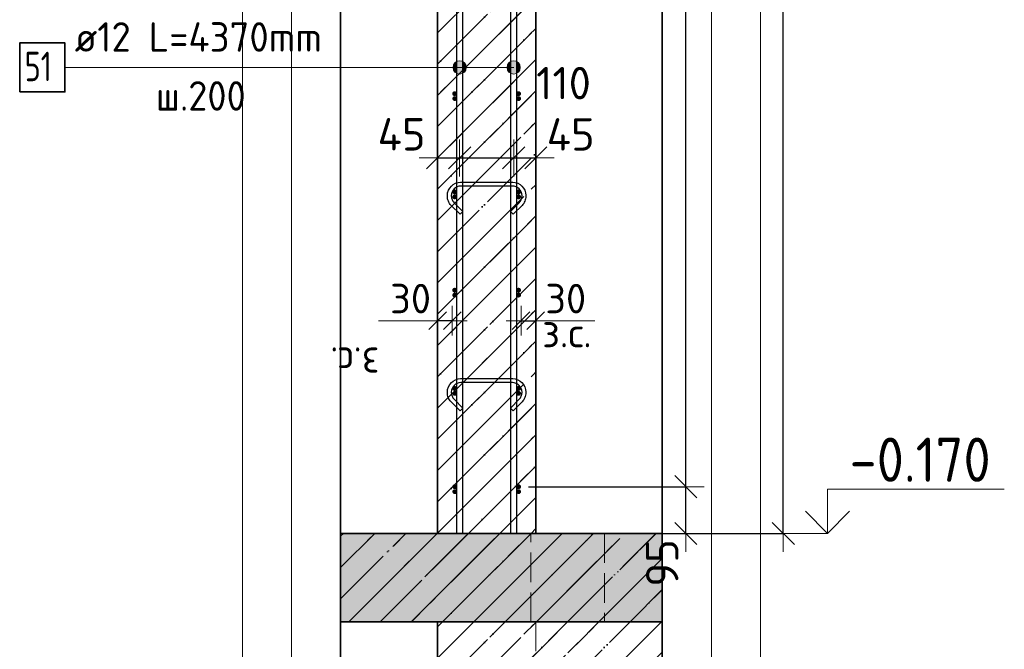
# Model space of a CAD drawing. Header units: millimetres. Extents: x -24871 to 40608, y -2869 to 48080.
# Tile 14 of 119: x -24754 to -22749, y 42873 to 44155. Entities that reach past the tile are written whole.
import ezdxf

# ---------------------------------------------------------------- set-up
doc = ezdxf.new("R2010")
doc.units = ezdxf.units.MM
doc.header["$PDMODE"] = 65
for name, pattern in [('______11', [150, 120, -15, 0, -15]), ('______2', [81, 60, -21]), ('______5', [330, 240, -30, 30, -30])]:
    doc.linetypes.add(name, pattern=pattern)
for name, color, linetype, lineweight in [('Standard', 7, 'Continuous', 25), ('Арм.стержн. Арматура края', 96, 'Continuous', 35), ('Арм.стержн. вертикальными 1', 22, 'Continuous', 35), ('Арм.стержн.горизонт. 1', 180, 'Continuous', 35), ('Высотная отметки_ общее', 7, 'Continuous', 13), ('Колонна (2)', 7, 'Continuous', 35), ('Перекрытие_ общее', 7, 'Continuous', 35), ('Размерная линия_ общее', 7, 'Continuous', 13), ('Размерная линия_ общее_1', 7, 'Continuous', 13), ('Стена_ общее', 7, 'Continuous', 35)]:
    doc.layers.add(name, color=color, linetype=linetype, lineweight=lineweight)
doc.layers.add('Арм.стержн.Стяжки', color=7, linetype='Continuous', lineweight=35, true_color=0x501e0f)
doc.styles.add('ISOCPEUR', font='ISOCPEUR')
doc.dimstyles.new('DIMSTYLE_10', dxfattribs={"dimtxt": 60, "dimasz": 60, "dimexe": 0, "dimexo": 0.001, "dimgap": 30, "dimtad": 2, "dimdec": 0, "dimrnd": 5, "dimzin": 12, "dimdsep": 46, "dimtxsty": 'ISOCPEUR', "dimblk1": 'ALL_ML_STRICH', "dimblk2": 'ALL_ML_STRICH', "dimsah": 1, "dimcen": 0, "dimse1": 1, "dimse2": 1, "dimclrd": 7, "dimclre": 256, "dimclrt": 7, "dimadec": 0, "dimazin": 0, "dimtfac": 1, "dimtdec": 0, "dimtix": 1, "dimtmove": 2, "dimatfit": 3, "dimfxl": 0, "dimtvp": 1.2, "dimtzin": 0, "dimlwd": 0, "dimlwe": -3, "dimarcsym": 0})
doc.dimstyles.new('DIMSTYLE_4', dxfattribs={"dimtxt": 66, "dimasz": 75, "dimexe": 0, "dimexo": 0, "dimgap": 33, "dimtad": 2, "dimdec": 0, "dimrnd": 5, "dimzin": 12, "dimdsep": 46, "dimtxsty": 'ISOCPEUR', "dimblk1": 'ALL_ML_STRICH', "dimblk2": 'ALL_ML_STRICH', "dimsah": 1, "dimcen": 0, "dimclrd": 7, "dimclre": 256, "dimclrt": 7, "dimadec": 0, "dimazin": 0, "dimtfac": 1, "dimtdec": 0, "dimtix": 1, "dimtmove": 2, "dimatfit": 3, "dimfxl": 0, "dimtvp": 1.2, "dimtzin": 0, "dimlwd": 0, "dimlwe": -3, "dimarcsym": 0})
doc.dimstyles.new('DIMSTYLE_5', dxfattribs={"dimtxt": 66, "dimasz": 75, "dimexe": 0, "dimexo": 0, "dimgap": 33, "dimtad": 2, "dimdec": 0, "dimrnd": 5, "dimzin": 12, "dimdsep": 46, "dimtxsty": 'ISOCPEUR', "dimblk1": 'ALL_ML_STRICH', "dimblk2": 'ALL_ML_STRICH', "dimsah": 1, "dimcen": 0, "dimclrd": 7, "dimclre": 256, "dimclrt": 7, "dimadec": 0, "dimazin": 0, "dimtfac": 1, "dimtdec": 0, "dimtix": 1, "dimtmove": 2, "dimatfit": 3, "dimfxl": 0, "dimtzin": 0, "dimlwd": 0, "dimlwe": -3, "dimarcsym": 0})
doc.dimstyles.new('DIMSTYLE_9', dxfattribs={"dimtxt": 66, "dimasz": 75, "dimexe": 0, "dimexo": 0.001, "dimgap": 33, "dimtad": 2, "dimdec": 0, "dimrnd": 5, "dimzin": 12, "dimdsep": 46, "dimtxsty": 'ISOCPEUR', "dimblk1": 'ALL_ML_STRICH', "dimblk2": 'ALL_ML_STRICH', "dimsah": 1, "dimcen": 0, "dimse1": 1, "dimse2": 1, "dimclrd": 7, "dimclre": 256, "dimclrt": 7, "dimadec": 0, "dimazin": 0, "dimtfac": 1, "dimtdec": 0, "dimtix": 1, "dimtmove": 2, "dimatfit": 3, "dimfxl": 0, "dimtvp": 1.2, "dimtzin": 0, "dimlwd": 0, "dimlwe": -3, "dimarcsym": 0})
pattern_1 = [(225, (0, 0), (63.63961, -63.63961), [120, -15, 0, -15]), (225, (31.82, -31.82), (63.63961, -63.63961), [240, -30, 30, -30])]

# ---------------------------------------------------------------- blocks, each defined once
blk = doc.blocks.new('COMPLEX_ELEVATIONDIM_5')
at = {"layer": 'Высотная отметки_ общее', "color": 7, "linetype": 'Continuous', "lineweight": 13, "transparency": 33554687}
for p, q in [((-23108.8, 43109.1), (-23108.8, 43199.1)), ((-23108.8, 43199.1), (-22748.8, 43199.1)), ((-23108.8, 43109.1), (-23153.8, 43154.1)), ((-23108.8, 43109.1), (-23063.8, 43154.1)), ((-23108.8, 43109.1), (-23108.8, 43109.1)), ((-23108.8, 43109.1), (-23108.8, 43109.1)), ((-23108.8, 43109.1), (-23108.8, 43109.1)), ((-23108.8, 43109.1), (-23108.8, 43109.1))]:
    blk.add_line(p, q, dxfattribs=at)
blk.add_lwpolyline([(-23108.8, 43109.1), (-23168.8, 43109.1), (-23168.8, 43109.1), (-23174.9, 43109.1)], dxfattribs=at)
at = {"layer": 'Высотная отметки_ общее', "color": 7, "linetype": 'Continuous', "lineweight": 13, "transparency": 33554687, "insert": (-23063.8, 43214.1), "char_height": 90, "width": 364.237, "attachment_point": 7, "style": 'ISOCPEUR'}
blk.add_mtext('\\W0.90;-0.170', dxfattribs=at)
blk = doc.blocks.new('ALL_ML_STRICH')
at = {"color": 0, "linetype": 'ByBlock', "lineweight": -2}
for p, q in [((-0.3, -0.3), (0.3, 0.3)), ((0, -0.5), (0, 0.5)), ((-1, 0), (0.5, 0))]:
    blk.add_line(p, q, dxfattribs=at)
blk = doc.blocks.new('*D114')
at = {"layer": 'DEFPOINTS', "color": 7, "linetype": 'Continuous', "lineweight": 13, "transparency": 33554687}
for p in [(-23580.8, 46299.1), (-23702.8, 43109.1), (-23198.8, 43109.1)]:
    blk.add_point(p, dxfattribs=at)
at = {"layer": 'Размерная линия_ общее', "color": 253, "linetype": 'Continuous', "lineweight": -2, "true_color": 0xa0a0a0, "transparency": 33554687}
for p, q in [((-23560.8, 46299.1), (-23198.8, 46299.1)), ((-23682.8, 43109.1), (-23198.8, 43109.1))]:
    blk.add_line(p, q, dxfattribs=at)
at = {"layer": 'Размерная линия_ общее', "color": 7, "linetype": 'Continuous', "lineweight": -2, "transparency": 33554687}
blk.add_line((-23198.8, 43109.1), (-23198.8, 46299.1), dxfattribs=at)
at = {"layer": 'Размерная линия_ общее', "color": 7, "linetype": 'Continuous', "lineweight": 13, "transparency": 33554687, "xscale": 75, "yscale": 75, "zscale": 75}
for p, rotation in [((-23198.8, 46299.1), 90), ((-23198.8, 43109.1), 270)]:
    blk.add_blockref('ALL_ML_STRICH', p, dxfattribs=dict(at, rotation=rotation))
at = {"layer": 'Размерная линия_ общее', "color": 7, "linetype": 'Continuous', "lineweight": 13, "transparency": 33554687, "insert": (-23246.8, 44714), "char_height": 66, "width": 264, "attachment_point": 5, "rotation": 90, "style": 'ISOCPEUR'}
blk.add_mtext('\\A1;{3190}', dxfattribs=at)
blk = doc.blocks.new('*D116')
at = {"layer": 'DEFPOINTS', "color": 7, "linetype": 'Continuous', "lineweight": 13, "transparency": 33554687}
for p in [(-23737.8, 43204.1), (-23702.8, 43109.1), (-23397.4, 43109.1)]:
    blk.add_point(p, dxfattribs=at)
at = {"layer": 'Размерная линия_ общее', "color": 253, "linetype": 'Continuous', "lineweight": -2, "true_color": 0xa0a0a0, "transparency": 33554687}
for p, q in [((-23717.8, 43204.1), (-23397.4, 43204.1)), ((-23682.8, 43109.1), (-23397.4, 43109.1))]:
    blk.add_line(p, q, dxfattribs=at)
at = {"layer": 'Размерная линия_ общее', "color": 7, "linetype": 'Continuous', "lineweight": -2, "transparency": 33554687}
blk.add_line((-23397.4, 43109.1), (-23397.4, 43204.1), dxfattribs=at)
at = {"layer": 'Размерная линия_ общее', "color": 7, "linetype": 'Continuous', "lineweight": 13, "transparency": 33554687, "xscale": 75, "yscale": 75, "zscale": 75}
for p, rotation in [((-23397.4, 43204.1), 90), ((-23397.4, 43109.1), 270)]:
    blk.add_blockref('ALL_ML_STRICH', p, dxfattribs=dict(at, rotation=rotation))
at = {"layer": 'Размерная линия_ общее', "color": 7, "linetype": 'Continuous', "lineweight": 13, "transparency": 33554687, "insert": (-23445.4, 43049), "char_height": 66, "width": 132, "attachment_point": 5, "rotation": 90, "style": 'ISOCPEUR'}
blk.add_mtext('\\A1;{95}', dxfattribs=at)
blk = doc.blocks.new('*D117')
at = {"layer": 'DEFPOINTS', "color": 7, "linetype": 'Continuous', "lineweight": 13, "transparency": 33554687}
for p in [(-23737.8, 46204.1), (-23737.8, 43204.1), (-23397.4, 43204.1)]:
    blk.add_point(p, dxfattribs=at)
at = {"layer": 'Размерная линия_ общее', "color": 253, "linetype": 'Continuous', "lineweight": -2, "true_color": 0xa0a0a0, "transparency": 33554687}
for p, q in [((-23717.8, 46204.1), (-23397.4, 46204.1)), ((-23717.8, 43204.1), (-23397.4, 43204.1))]:
    blk.add_line(p, q, dxfattribs=at)
at = {"layer": 'Размерная линия_ общее', "color": 7, "linetype": 'Continuous', "lineweight": -2, "transparency": 33554687}
blk.add_line((-23397.4, 43204.1), (-23397.4, 46204.1), dxfattribs=at)
at = {"layer": 'Размерная линия_ общее', "color": 7, "linetype": 'Continuous', "lineweight": 13, "transparency": 33554687, "xscale": 75, "yscale": 75, "zscale": 75}
for p, rotation in [((-23397.4, 46204.1), 90), ((-23397.4, 43204.1), 270)]:
    blk.add_blockref('ALL_ML_STRICH', p, dxfattribs=dict(at, rotation=rotation))
at = {"layer": 'Размерная линия_ общее', "color": 7, "linetype": 'Continuous', "lineweight": 13, "transparency": 33554687, "insert": (-23478.4, 44482.1), "char_height": 66, "width": 3.3, "attachment_point": 1, "rotation": 90, "line_spacing_factor": 0.60241, "style": 'ISOCPEUR'}
blk.add_mtext('\\W0.91;15х200=3000', dxfattribs=at)
blk = doc.blocks.new('*D121')
at = {"layer": 'DEFPOINTS', "color": 7, "linetype": 'Continuous', "lineweight": 13, "transparency": 33554687}
for p in [(-23732.8, 43542), (-23732.8, 43533.2), (-23702.8, 43533.2)]:
    blk.add_point(p, dxfattribs=at)
at = {"layer": 'Размерная линия_ общее_1', "color": 7, "linetype": 'Continuous', "lineweight": -2, "transparency": 33554687}
blk.add_line((-23732.8, 43542), (-23702.8, 43542), dxfattribs=at)
at = {"layer": 'Размерная линия_ общее_1', "color": 7, "linetype": 'Continuous', "lineweight": 13, "transparency": 33554687, "xscale": 60, "yscale": 60, "zscale": 60, "rotation": 180}
blk.add_blockref('ALL_ML_STRICH', (-23732.8, 43542), dxfattribs=at)
at = {"layer": 'Размерная линия_ общее_1', "color": 7, "linetype": 'Continuous', "lineweight": 13, "transparency": 33554687, "xscale": 60, "yscale": 60, "zscale": 60}
blk.add_blockref('ALL_ML_STRICH', (-23702.8, 43542), dxfattribs=at)
at = {"layer": 'Размерная линия_ общее_1', "color": 7, "linetype": 'Continuous', "lineweight": 13, "transparency": 33554687, "insert": (-23641.8, 43587), "char_height": 60, "width": 120, "attachment_point": 5, "style": 'ISOCPEUR'}
blk.add_mtext('\\A1;{30}', dxfattribs=at)
at = {"layer": 'Размерная линия_ общее_1', "color": 7, "linetype": 'Continuous', "lineweight": 13, "transparency": 33554687, "insert": (-23689.8, 43547.8), "char_height": 60, "width": 3, "attachment_point": 1, "line_spacing_factor": 0.60241, "style": 'ISOCPEUR'}
blk.add_mtext('з.с.', dxfattribs=at)
blk = doc.blocks.new('*D122')
at = {"layer": 'DEFPOINTS', "color": 7, "linetype": 'Continuous', "lineweight": 13, "transparency": 33554687}
for p in [(-23902.8, 43873.3), (-23857.8, 43875.6), (-23902.8, 43863.9)]:
    blk.add_point(p, dxfattribs=at)
at = {"layer": 'Размерная линия_ общее', "color": 7, "linetype": 'Continuous', "lineweight": -2, "transparency": 33554687}
blk.add_line((-23902.8, 43873.3), (-23857.8, 43873.3), dxfattribs=at)
at = {"layer": 'Размерная линия_ общее', "color": 7, "linetype": 'Continuous', "lineweight": 13, "transparency": 33554687, "xscale": 75, "yscale": 75, "zscale": 75, "rotation": 180}
blk.add_blockref('ALL_ML_STRICH', (-23902.8, 43873.3), dxfattribs=at)
at = {"layer": 'Размерная линия_ общее', "color": 7, "linetype": 'Continuous', "lineweight": 13, "transparency": 33554687, "xscale": 75, "yscale": 75, "zscale": 75}
blk.add_blockref('ALL_ML_STRICH', (-23857.8, 43873.3), dxfattribs=at)
at = {"layer": 'Размерная линия_ общее', "color": 7, "linetype": 'Continuous', "lineweight": 13, "transparency": 33554687, "insert": (-23976.1, 43921.4), "char_height": 66, "width": 132, "attachment_point": 5, "style": 'ISOCPEUR'}
blk.add_mtext('\\A1;{45}', dxfattribs=at)
blk = doc.blocks.new('*D123')
at = {"layer": 'DEFPOINTS', "color": 7, "linetype": 'Continuous', "lineweight": 13, "transparency": 33554687}
for p in [(-23857.8, 43875.6), (-23857.8, 43873.3), (-23747.8, 43879.6)]:
    blk.add_point(p, dxfattribs=at)
at = {"layer": 'Размерная линия_ общее', "color": 7, "linetype": 'Continuous', "lineweight": -2, "transparency": 33554687}
blk.add_line((-23857.8, 43873.3), (-23747.8, 43873.3), dxfattribs=at)
at = {"layer": 'Размерная линия_ общее', "color": 7, "linetype": 'Continuous', "lineweight": 13, "transparency": 33554687, "xscale": 75, "yscale": 75, "zscale": 75, "rotation": 180}
blk.add_blockref('ALL_ML_STRICH', (-23857.8, 43873.3), dxfattribs=at)
at = {"layer": 'Размерная линия_ общее', "color": 7, "linetype": 'Continuous', "lineweight": 13, "transparency": 33554687, "xscale": 75, "yscale": 75, "zscale": 75}
blk.add_blockref('ALL_ML_STRICH', (-23747.8, 43873.3), dxfattribs=at)
at = {"layer": 'Размерная линия_ общее', "color": 7, "linetype": 'Continuous', "lineweight": 13, "transparency": 33554687, "insert": (-23646.2, 44025.6), "char_height": 66, "width": 198, "attachment_point": 5, "style": 'ISOCPEUR'}
blk.add_mtext('\\A1;{110}', dxfattribs=at)
blk = doc.blocks.new('*D124')
at = {"layer": 'DEFPOINTS', "color": 7, "linetype": 'Continuous', "lineweight": 13, "transparency": 33554687}
for p in [(-23747.8, 43879.6), (-23747.8, 43873.3), (-23702.8, 43872.4)]:
    blk.add_point(p, dxfattribs=at)
at = {"layer": 'Размерная линия_ общее', "color": 7, "linetype": 'Continuous', "lineweight": -2, "transparency": 33554687}
blk.add_line((-23747.8, 43873.3), (-23702.8, 43873.3), dxfattribs=at)
at = {"layer": 'Размерная линия_ общее', "color": 7, "linetype": 'Continuous', "lineweight": 13, "transparency": 33554687, "xscale": 75, "yscale": 75, "zscale": 75, "rotation": 180}
blk.add_blockref('ALL_ML_STRICH', (-23747.8, 43873.3), dxfattribs=at)
at = {"layer": 'Размерная линия_ общее', "color": 7, "linetype": 'Continuous', "lineweight": 13, "transparency": 33554687, "xscale": 75, "yscale": 75, "zscale": 75}
blk.add_blockref('ALL_ML_STRICH', (-23702.8, 43873.3), dxfattribs=at)
at = {"layer": 'Размерная линия_ общее', "color": 7, "linetype": 'Continuous', "lineweight": 13, "transparency": 33554687, "insert": (-23631.8, 43921.2), "char_height": 66, "width": 132, "attachment_point": 5, "style": 'ISOCPEUR'}
blk.add_mtext('\\A1;{45}', dxfattribs=at)
blk = doc.blocks.new('*D126')
at = {"layer": 'DEFPOINTS', "color": 7, "linetype": 'Continuous', "lineweight": 13, "transparency": 33554687}
for p in [(-23902.8, 43533.2), (-23872.8, 43542), (-23872.8, 43533.2)]:
    blk.add_point(p, dxfattribs=at)
at = {"layer": 'Размерная линия_ общее_1', "color": 7, "linetype": 'Continuous', "lineweight": -2, "transparency": 33554687}
blk.add_line((-23872.8, 43542), (-23902.8, 43542), dxfattribs=at)
at = {"layer": 'Размерная линия_ общее_1', "color": 7, "linetype": 'Continuous', "lineweight": 13, "transparency": 33554687, "xscale": 60, "yscale": 60, "zscale": 60}
for p, rotation in [((-23872.8, 43542), 360), ((-23902.8, 43542), 180)]:
    blk.add_blockref('ALL_ML_STRICH', p, dxfattribs=dict(at, rotation=rotation))
at = {"layer": 'Размерная линия_ общее_1', "color": 7, "linetype": 'Continuous', "lineweight": 13, "transparency": 33554687, "insert": (-23957.8, 43587), "char_height": 60, "width": 120, "attachment_point": 5, "style": 'ISOCPEUR'}
blk.add_mtext('\\A1;{30}', dxfattribs=at)
at = {"layer": 'Размерная линия_ общее_1', "color": 7, "linetype": 'Continuous', "lineweight": 13, "transparency": 33554687, "insert": (-24020.9, 43427.8), "char_height": 60, "width": 3, "attachment_point": 1, "rotation": 180, "line_spacing_factor": 0.60241, "style": 'ISOCPEUR'}
blk.add_mtext('з.с.', dxfattribs=at)

msp = doc.modelspace()

# ---------------------------------------------------------------- hatches: boundary and pattern name
at = {"layer": 'Standard', "linetype": 'Continuous', "lineweight": 35, "transparency": 33554687}
h = msp.add_hatch(dxfattribs=at)
h.set_pattern_fill('__________541', scale=30, angle=135, style=0, pattern_type=2)
h.set_pattern_definition(pattern_1)
h.paths.add_polyline_path([(-23702.8, 46299.1), (-23902.8, 46299.1), (-23902.8, 43109.1), (-23702.8, 43109.1)], flags=0)
at = {"layer": 'Standard', "linetype": 'Continuous', "lineweight": 13, "transparency": 33554687}
h = msp.add_hatch(dxfattribs=at)
h.set_pattern_fill('__________539', scale=30, style=0, pattern_type=2)
h.set_pattern_definition([(45, (0, 0), (-63.63961, 63.63961), [120, -15, 0, -15]), (45, (-31.82, 31.82), (-63.63961, 63.63961), [240, -30, 30, -30])])
h.paths.add_polyline_path([(-24100.2, 43109.1), (-24100.2, 42929.1), (-23445.2, 42929.1), (-23445.2, 43109.1)], flags=0)
msp.add_hatch(color=9, dxfattribs=at).paths.add_polyline_path([(-24100.2, 43109.1), (-24100.2, 42929.1), (-23445.2, 42929.1), (-23445.2, 43109.1)])
at = {"layer": 'Standard', "linetype": 'Continuous', "lineweight": 35, "transparency": 33554687}
h = msp.add_hatch(dxfattribs=at)
h.set_pattern_fill('__________541', scale=30, angle=135, style=0, pattern_type=2)
h.set_pattern_definition(pattern_1)
h.paths.add_polyline_path([(-23902.8, 42929.1), (-23902.8, 42675), (-23445.2, 42675), (-23445.2, 42929.1)], flags=0)
at = {"layer": 'Арм.стержн. Арматура края', "linetype": 'Continuous', "lineweight": 50, "transparency": 33554687}
for points in [[(-23862.7, 43994.1), (-23863, 43996), (-23864.1, 43997.6), (-23865.7, 43998.7), (-23867.7, 43999.1), (-23869.6, 43998.7), (-23871.2, 43997.6), (-23872.3, 43996), (-23872.7, 43994.1), (-23872.3, 43992.2), (-23871.2, 43990.5), (-23869.6, 43989.5), (-23867.7, 43989.1), (-23865.7, 43989.5), (-23864.1, 43990.5), (-23863, 43992.2)], [(-23732.8, 43994.1), (-23733.2, 43996), (-23734.3, 43997.6), (-23735.9, 43998.7), (-23737.8, 43999.1), (-23739.7, 43998.7), (-23741.4, 43997.6), (-23742.5, 43996), (-23742.8, 43994.1), (-23742.5, 43992.2), (-23741.4, 43990.5), (-23739.7, 43989.5), (-23737.8, 43989.1), (-23735.9, 43989.5), (-23734.3, 43990.5), (-23733.2, 43992.2)], [(-23862.7, 43794.1), (-23863, 43796), (-23864.1, 43797.6), (-23865.7, 43798.7), (-23867.7, 43799.1), (-23869.6, 43798.7), (-23871.2, 43797.6), (-23872.3, 43796), (-23872.7, 43794.1), (-23872.3, 43792.2), (-23871.2, 43790.5), (-23869.6, 43789.5), (-23867.7, 43789.1), (-23865.7, 43789.5), (-23864.1, 43790.5), (-23863, 43792.2)], [(-23732.8, 43794.1), (-23733.2, 43796), (-23734.3, 43797.6), (-23735.9, 43798.7), (-23737.8, 43799.1), (-23739.7, 43798.7), (-23741.4, 43797.6), (-23742.5, 43796), (-23742.8, 43794.1), (-23742.5, 43792.2), (-23741.4, 43790.5), (-23739.7, 43789.5), (-23737.8, 43789.1), (-23735.9, 43789.5), (-23734.3, 43790.5), (-23733.2, 43792.2)], [(-23862.7, 43594.1), (-23863, 43596), (-23864.1, 43597.6), (-23865.7, 43598.7), (-23867.7, 43599.1), (-23869.6, 43598.7), (-23871.2, 43597.6), (-23872.3, 43596), (-23872.7, 43594.1), (-23872.3, 43592.2), (-23871.2, 43590.5), (-23869.6, 43589.5), (-23867.7, 43589.1), (-23865.7, 43589.5), (-23864.1, 43590.5), (-23863, 43592.2)], [(-23732.8, 43594.1), (-23733.2, 43596), (-23734.3, 43597.6), (-23735.9, 43598.7), (-23737.8, 43599.1), (-23739.7, 43598.7), (-23741.4, 43597.6), (-23742.5, 43596), (-23742.8, 43594.1), (-23742.5, 43592.2), (-23741.4, 43590.5), (-23739.7, 43589.5), (-23737.8, 43589.1), (-23735.9, 43589.5), (-23734.3, 43590.5), (-23733.2, 43592.2)], [(-23862.7, 43394.1), (-23863, 43396), (-23864.1, 43397.6), (-23865.7, 43398.7), (-23867.7, 43399.1), (-23869.6, 43398.7), (-23871.2, 43397.6), (-23872.3, 43396), (-23872.7, 43394.1), (-23872.3, 43392.2), (-23871.2, 43390.5), (-23869.6, 43389.5), (-23867.7, 43389.1), (-23865.7, 43389.5), (-23864.1, 43390.5), (-23863, 43392.2)], [(-23732.8, 43394.1), (-23733.2, 43396), (-23734.3, 43397.6), (-23735.9, 43398.7), (-23737.8, 43399.1), (-23739.7, 43398.7), (-23741.4, 43397.6), (-23742.5, 43396), (-23742.8, 43394.1), (-23742.5, 43392.2), (-23741.4, 43390.5), (-23739.7, 43389.5), (-23737.8, 43389.1), (-23735.9, 43389.5), (-23734.3, 43390.5), (-23733.2, 43392.2)], [(-23862.7, 43194.1), (-23863, 43196), (-23864.1, 43197.6), (-23865.7, 43198.7), (-23867.7, 43199.1), (-23869.6, 43198.7), (-23871.2, 43197.6), (-23872.3, 43196), (-23872.7, 43194.1), (-23872.3, 43192.2), (-23871.2, 43190.5), (-23869.6, 43189.5), (-23867.7, 43189.1), (-23865.7, 43189.5), (-23864.1, 43190.5), (-23863, 43192.2)], [(-23732.8, 43194.1), (-23733.2, 43196), (-23734.3, 43197.6), (-23735.9, 43198.7), (-23737.8, 43199.1), (-23739.7, 43198.7), (-23741.4, 43197.6), (-23742.5, 43196), (-23742.8, 43194.1), (-23742.5, 43192.2), (-23741.4, 43190.5), (-23739.7, 43189.5), (-23737.8, 43189.1), (-23735.9, 43189.5), (-23734.3, 43190.5), (-23733.2, 43192.2)]]:
    msp.add_hatch(color=4, dxfattribs=at).paths.add_polyline_path(points)
at = {"layer": 'Арм.стержн. вертикальными 1', "linetype": 'Continuous', "lineweight": 13, "transparency": 33554687}
for points in [[(-23869.4, 44064.3), (-23864.6, 44045.9), (-23864.6, 44069.1)], [(-23864.6, 44069.1), (-23857.8, 44044), (-23857.8, 44071)], [(-23864.6, 44069.1), (-23864.6, 44045.9), (-23857.8, 44044)], [(-23857.8, 44071), (-23857.8, 44044), (-23851.1, 44045.9)], [(-23857.8, 44071), (-23851.1, 44045.9), (-23851.1, 44069.1)], [(-23851.1, 44069.1), (-23851.1, 44045.9), (-23846.2, 44050.8)], [(-23851.1, 44069.1), (-23846.2, 44050.8), (-23846.2, 44064.3)], [(-23759.4, 44064.3), (-23754.6, 44045.9), (-23754.6, 44069.1)], [(-23754.6, 44069.1), (-23747.8, 44044), (-23747.8, 44071)], [(-23754.6, 44069.1), (-23754.6, 44045.9), (-23747.8, 44044)], [(-23747.8, 44071), (-23747.8, 44044), (-23741.1, 44045.9)], [(-23747.8, 44071), (-23741.1, 44045.9), (-23741.1, 44069.1)], [(-23741.1, 44069.1), (-23741.1, 44045.9), (-23736.2, 44050.8)], [(-23741.1, 44069.1), (-23736.2, 44050.8), (-23736.2, 44064.3)], [(-23869.4, 44050.8), (-23869.4, 44064.3), (-23871.3, 44057.5)], [(-23869.4, 44064.3), (-23869.4, 44050.8), (-23864.6, 44045.9)], [(-23846.2, 44064.3), (-23846.2, 44050.8), (-23844.3, 44057.5)], [(-23759.4, 44050.8), (-23759.4, 44064.3), (-23761.3, 44057.5)], [(-23759.4, 44064.3), (-23759.4, 44050.8), (-23754.6, 44045.9)], [(-23736.2, 44064.3), (-23736.2, 44050.8), (-23734.3, 44057.5)]]:
    msp.add_hatch(color=7, dxfattribs=at).paths.add_polyline_path(points)
at = {"layer": 'Арм.стержн.горизонт. 1', "linetype": 'Continuous', "lineweight": 50, "transparency": 33554687}
for points in [[(-23862.8, 44004.1), (-23863.2, 44006), (-23864.3, 44007.6), (-23865.9, 44008.7), (-23867.8, 44009.1), (-23869.7, 44008.7), (-23871.4, 44007.6), (-23872.5, 44006), (-23872.8, 44004.1), (-23872.5, 44002.2), (-23871.4, 44000.5), (-23869.7, 43999.5), (-23867.8, 43999.1), (-23865.9, 43999.5), (-23864.3, 44000.5), (-23863.2, 44002.2)], [(-23732.8, 44004.1), (-23733.2, 44006), (-23734.3, 44007.6), (-23735.9, 44008.7), (-23737.8, 44009.1), (-23739.7, 44008.7), (-23741.4, 44007.6), (-23742.5, 44006), (-23742.8, 44004.1), (-23742.5, 44002.2), (-23741.4, 44000.5), (-23739.7, 43999.5), (-23737.8, 43999.1), (-23735.9, 43999.5), (-23734.3, 44000.5), (-23733.2, 44002.2)], [(-23862.8, 43804.1), (-23863.2, 43806), (-23864.3, 43807.6), (-23865.9, 43808.7), (-23867.8, 43809.1), (-23869.7, 43808.7), (-23871.4, 43807.6), (-23872.5, 43806), (-23872.8, 43804.1), (-23872.5, 43802.2), (-23871.4, 43800.5), (-23869.7, 43799.5), (-23867.8, 43799.1), (-23865.9, 43799.5), (-23864.3, 43800.5), (-23863.2, 43802.2)], [(-23732.8, 43804.1), (-23733.2, 43806), (-23734.3, 43807.6), (-23735.9, 43808.7), (-23737.8, 43809.1), (-23739.7, 43808.7), (-23741.4, 43807.6), (-23742.5, 43806), (-23742.8, 43804.1), (-23742.5, 43802.2), (-23741.4, 43800.5), (-23739.7, 43799.5), (-23737.8, 43799.1), (-23735.9, 43799.5), (-23734.3, 43800.5), (-23733.2, 43802.2)], [(-23862.8, 43604.1), (-23863.2, 43606), (-23864.3, 43607.6), (-23865.9, 43608.7), (-23867.8, 43609.1), (-23869.7, 43608.7), (-23871.4, 43607.6), (-23872.5, 43606), (-23872.8, 43604.1), (-23872.5, 43602.2), (-23871.4, 43600.5), (-23869.7, 43599.5), (-23867.8, 43599.1), (-23865.9, 43599.5), (-23864.3, 43600.5), (-23863.2, 43602.2)], [(-23732.8, 43604.1), (-23733.2, 43606), (-23734.3, 43607.6), (-23735.9, 43608.7), (-23737.8, 43609.1), (-23739.7, 43608.7), (-23741.4, 43607.6), (-23742.5, 43606), (-23742.8, 43604.1), (-23742.5, 43602.2), (-23741.4, 43600.5), (-23739.7, 43599.5), (-23737.8, 43599.1), (-23735.9, 43599.5), (-23734.3, 43600.5), (-23733.2, 43602.2)], [(-23862.8, 43404.1), (-23863.2, 43406), (-23864.3, 43407.6), (-23865.9, 43408.7), (-23867.8, 43409.1), (-23869.7, 43408.7), (-23871.4, 43407.6), (-23872.5, 43406), (-23872.8, 43404.1), (-23872.5, 43402.2), (-23871.4, 43400.5), (-23869.7, 43399.5), (-23867.8, 43399.1), (-23865.9, 43399.5), (-23864.3, 43400.5), (-23863.2, 43402.2)], [(-23732.8, 43404.1), (-23733.2, 43406), (-23734.3, 43407.6), (-23735.9, 43408.7), (-23737.8, 43409.1), (-23739.7, 43408.7), (-23741.4, 43407.6), (-23742.5, 43406), (-23742.8, 43404.1), (-23742.5, 43402.2), (-23741.4, 43400.5), (-23739.7, 43399.5), (-23737.8, 43399.1), (-23735.9, 43399.5), (-23734.3, 43400.5), (-23733.2, 43402.2)], [(-23862.8, 43204.1), (-23863.2, 43206), (-23864.3, 43207.6), (-23865.9, 43208.7), (-23867.8, 43209.1), (-23869.7, 43208.7), (-23871.4, 43207.6), (-23872.5, 43206), (-23872.8, 43204.1), (-23872.5, 43202.2), (-23871.4, 43200.5), (-23869.7, 43199.5), (-23867.8, 43199.1), (-23865.9, 43199.5), (-23864.3, 43200.5), (-23863.2, 43202.2)], [(-23732.8, 43204.1), (-23733.2, 43206), (-23734.3, 43207.6), (-23735.9, 43208.7), (-23737.8, 43209.1), (-23739.7, 43208.7), (-23741.4, 43207.6), (-23742.5, 43206), (-23742.8, 43204.1), (-23742.5, 43202.2), (-23741.4, 43200.5), (-23739.7, 43199.5), (-23737.8, 43199.1), (-23735.9, 43199.5), (-23734.3, 43200.5), (-23733.2, 43202.2)]]:
    msp.add_hatch(color=4, dxfattribs=at).paths.add_polyline_path(points)

# ---------------------------------------------------------------- linework, layer by layer
at = {"layer": 'Standard', "color": 52, "linetype": 'Continuous', "lineweight": 13, "transparency": 33554687}
for p, q in [((-24100.2, 47873.9), (-24100.2, 42675)), ((-24100.2, 42675), (-24100.2, 47873.9)), ((-23445.2, 47873.9), (-23445.2, 42675)), ((-23445.2, 42675), (-23445.2, 47873.9))]:
    msp.add_line(p, q, dxfattribs=at)
at = {"layer": 'Standard', "color": 52, "linetype": 'Continuous', "lineweight": -3, "transparency": 33554687}
for p, q in [((-24100.2, 47873.9), (-24100.2, 42675)), ((-24100.2, 42675), (-24100.2, 47873.9)), ((-23445.2, 47873.9), (-23445.2, 42675)), ((-23445.2, 42675), (-23445.2, 47873.9))]:
    msp.add_line(p, q, dxfattribs=at)
at = {"layer": 'Standard', "color": 7, "linetype": 'Continuous', "lineweight": 35, "transparency": 33554687}
for p, q in [((-23902.8, 46299.1), (-23902.8, 43109.1)), ((-23902.8, 46299.1), (-23902.8, 43109.1)), ((-23702.8, 43109.1), (-23702.8, 46299.1)), ((-23702.8, 43109.1), (-23702.8, 46299.1)), ((-23902.8, 43109.1), (-24100.2, 43109.1)), ((-23902.8, 43109.1), (-24100.2, 43109.1)), ((-23445.2, 43109.1), (-23702.8, 43109.1)), ((-23445.2, 43109.1), (-23702.8, 43109.1)), ((-24100.2, 42929.1), (-23902.8, 42929.1)), ((-24100.2, 42929.1), (-23902.8, 42929.1)), ((-23902.8, 42929.1), (-23902.8, 42675)), ((-23902.8, 42929.1), (-23902.8, 42675))]:
    msp.add_line(p, q, dxfattribs=at)
at = {"layer": 'Standard', "color": 253, "linetype": '______5', "lineweight": 35, "true_color": 0xababab, "transparency": 33554687}
for p, q in [((-23902.8, 44127.9), (-23702.8, 44327.9)), ((-23902.8, 44000.6), (-23702.8, 44200.6)), ((-23902.8, 43873.3), (-23702.8, 44073.3)), ((-23902.8, 43746.1), (-23702.8, 43946.1)), ((-23902.8, 43618.8), (-23702.8, 43818.8)), ((-23902.8, 43491.5), (-23702.8, 43691.5)), ((-23902.8, 43364.2), (-23702.8, 43564.2)), ((-23902.8, 43237), (-23702.8, 43437)), ((-23902.8, 43109.7), (-23702.8, 43309.7)), ((-23776.2, 43109.1), (-23702.8, 43182.4)), ((-23902.8, 42855.1), (-23828.9, 42929.1)), ((-23902.8, 42727.8), (-23701.6, 42929.1)), ((-23828.4, 42675), (-23574.3, 42929.1)), ((-23701.2, 42675), (-23447, 42929.1))]:
    msp.add_line(p, q, dxfattribs=at)
at = {"layer": 'Standard', "color": 253, "linetype": '______11', "lineweight": 35, "true_color": 0xababab, "transparency": 33554687}
for p, q in [((-23902.8, 44064.3), (-23702.8, 44264.3)), ((-23902.8, 43937), (-23702.8, 44137)), ((-23902.8, 43809.7), (-23702.8, 44009.7)), ((-23902.8, 43682.4), (-23702.8, 43882.4)), ((-23902.8, 43555.2), (-23702.8, 43755.2)), ((-23902.8, 43427.9), (-23702.8, 43627.9)), ((-23902.8, 43300.6), (-23702.8, 43500.6)), ((-23902.8, 43173.3), (-23702.8, 43373.3)), ((-23839.8, 43109.1), (-23702.8, 43246)), ((-23712.5, 43109.1), (-23702.8, 43118.8)), ((-23902.8, 42918.8), (-23892.5, 42929.1)), ((-23902.8, 42791.5), (-23765.2, 42929.1)), ((-23892.1, 42675), (-23638, 42929.1)), ((-23764.8, 42675), (-23510.7, 42929.1))]:
    msp.add_line(p, q, dxfattribs=at)
at = {"layer": 'Standard', "color": 7, "linetype": 'Continuous', "lineweight": 13, "transparency": 33554687}
for p, q in [((-23902.8, 43542), (-24022.8, 43542)), ((-23702.8, 43542), (-23582.8, 43542))]:
    msp.add_line(p, q, dxfattribs=at)
at = {"layer": 'Standard', "color": 7, "linetype": 'Continuous', "lineweight": 25, "transparency": 33554687}
for p, q in [((-24100.2, 43159.1), (-24100.2, 42879.1)), ((-24100.2, 43159.1), (-24100.2, 42879.1)), ((-23445.2, 42879.1), (-23445.2, 43159.1)), ((-23445.2, 42879.1), (-23445.2, 43159.1)), ((-23445.2, 42625), (-23445.2, 42979.1)), ((-23445.2, 42625), (-23445.2, 42979.1))]:
    msp.add_line(p, q, dxfattribs=at)
at = {"layer": 'Standard', "color": 253, "linetype": '______11', "lineweight": 13, "true_color": 0xababab, "transparency": 33554687}
for p, q in [((-24100.2, 43103.2), (-24094.3, 43109.1)), ((-24100.2, 42976), (-23967.1, 43109.1)), ((-24019.8, 42929.1), (-23839.8, 43109.1)), ((-23892.5, 42929.1), (-23712.5, 43109.1)), ((-23765.2, 42929.1), (-23585.2, 43109.1)), ((-23638, 42929.1), (-23458, 43109.1)), ((-23510.7, 42929.1), (-23445.2, 42994.6))]:
    msp.add_line(p, q, dxfattribs=at)
at = {"layer": 'Standard', "color": 253, "linetype": '______5', "lineweight": 13, "true_color": 0xababab, "transparency": 33554687}
for p, q in [((-24100.2, 43039.6), (-24030.7, 43109.1)), ((-24083.4, 42929.1), (-23903.4, 43109.1)), ((-23956.2, 42929.1), (-23776.2, 43109.1)), ((-23828.9, 42929.1), (-23648.9, 43109.1)), ((-23701.6, 42929.1), (-23521.6, 43109.1)), ((-23574.3, 42929.1), (-23445.2, 43058.2)), ((-23447, 42929.1), (-23445.2, 42931))]:
    msp.add_line(p, q, dxfattribs=at)
at = {"layer": 'Standard', "color": 7, "linetype": 'Continuous', "lineweight": 13, "transparency": 33554687}
for points in [[(-24300.2, 42475), (-23245.2, 42475), (-23245.2, 48073.9), (-24300.2, 48073.9), (-24300.2, 42475)], [(-24200.2, 42575), (-23345.2, 42575), (-23345.2, 47973.9), (-24200.2, 47973.9), (-24200.2, 42575)]]:
    msp.add_lwpolyline(points, dxfattribs=at)
at = {"layer": 'Арм.стержн. вертикальными 1', "color": 7, "linetype": 'Continuous', "lineweight": 13, "transparency": 33554687}
for p, q in [((-23857.8, 44071), (-23857.8, 44071)), ((-23747.8, 44071), (-23747.8, 44071)), ((-24661.6, 44057.5), (-24057.6, 44057.5)), ((-24057.6, 44057.5), (-23857.8, 44057.5)), ((-24057.6, 44057.5), (-23747.8, 44057.5)), ((-23871.3, 44057.5), (-23871.3, 44057.5)), ((-23844.3, 44057.5), (-23844.3, 44057.5)), ((-23761.3, 44057.5), (-23761.3, 44057.5)), ((-23734.3, 44057.5), (-23734.3, 44057.5)), ((-23857.8, 44044), (-23857.8, 44044)), ((-23747.8, 44044), (-23747.8, 44044))]:
    msp.add_line(p, q, dxfattribs=at)
at = {"layer": 'Арм.стержн. вертикальными 1', "color": 34, "linetype": 'Continuous', "lineweight": 25, "transparency": 33554687}
for points in [[(-23863.8, 43109.1), (-23863.8, 47479.1), (-23851.8, 47479.1), (-23851.8, 43109.1), (-23863.8, 43109.1)], [(-23753.8, 43109.1), (-23753.8, 47479.1), (-23741.8, 47479.1), (-23741.8, 43109.1), (-23753.8, 43109.1)]]:
    msp.add_lwpolyline(points, dxfattribs=at)
at = {"layer": 'Арм.стержн. вертикальными 1', "color": 7, "linetype": 'Continuous', "lineweight": 35, "transparency": 33554687}
msp.add_lwpolyline([(-24753.6, 44007.5), (-24661.6, 44007.5), (-24661.6, 44107.5), (-24753.6, 44107.5), (-24753.6, 44007.5)], dxfattribs=at)
at = {"layer": 'Арм.стержн. вертикальными 1', "color": 7, "linetype": 'Continuous', "lineweight": 13, "transparency": 33554687}
for centre in [(-23857.8, 44057.5), (-23747.8, 44057.5)]:
    msp.add_circle(centre, 13.5, dxfattribs=at)
at = {"layer": 'Арм.стержн.горизонт. 1', "color": 52, "linetype": 'Continuous', "lineweight": 35, "transparency": 33554687}
for p, q in [((-23902.8, 43109.1), (-23902.8, 43109.1)), ((-23702.8, 43109.1), (-23702.8, 43109.1))]:
    msp.add_line(p, q, dxfattribs=at)
at = {"layer": 'Арм.стержн.Стяжки', "color": 40, "linetype": 'Continuous', "lineweight": 25, "transparency": 33554687}
for points in [[(-23754.3, 43764.3), (-23736.4, 43782.2), (-23735.2, 43783.6), (-23734.1, 43785.2), (-23733.1, 43786.8), (-23732.4, 43788.4), (-23731.7, 43790.2), (-23731.3, 43792), (-23731, 43793.8), (-23730.8, 43795.7), (-23730.8, 43796.8), (-23731.3, 43800.5), (-23732.5, 43804.1), (-23734.4, 43807.5), (-23736.7, 43810.2), (-23739.4, 43812.5), (-23742.8, 43814.4), (-23746.5, 43815.6), (-23750.1, 43816.1), (-23855.6, 43816.1), (-23859.2, 43815.6), (-23862.9, 43814.4), (-23866.2, 43812.5), (-23869, 43810.2), (-23871.2, 43807.5), (-23873.1, 43804.1), (-23874.3, 43800.5), (-23874.8, 43796.8), (-23874.8, 43795.7), (-23874.7, 43793.8), (-23874.4, 43792), (-23873.9, 43790.2), (-23873.3, 43788.4), (-23872.5, 43786.8), (-23871.6, 43785.2), (-23870.5, 43783.6), (-23869.2, 43782.2), (-23851.4, 43764.3), (-23857, 43758.7), (-23875.1, 43776.8), (-23876.8, 43778.7), (-23878.3, 43780.8), (-23879.6, 43783), (-23880.7, 43785.4), (-23881.6, 43787.8), (-23882.2, 43790.3), (-23882.7, 43792.9), (-23882.8, 43795.4), (-23882.8, 43797.4), (-23882.2, 43802.3), (-23880.5, 43807.4), (-23877.9, 43812), (-23874.6, 43815.9), (-23870.8, 43819.1), (-23866.1, 43821.7), (-23861, 43823.4), (-23856.2, 43824.1), (-23749.5, 43824.1), (-23744.6, 43823.4), (-23739.6, 43821.7), (-23734.9, 43819.1), (-23731, 43815.9), (-23727.8, 43812), (-23725.2, 43807.4), (-23723.5, 43802.3), (-23722.8, 43797.4), (-23722.8, 43795.4), (-23723, 43792.9), (-23723.4, 43790.3), (-23724.1, 43787.8), (-23725, 43785.4), (-23726.1, 43783), (-23727.4, 43780.8), (-23728.9, 43778.7), (-23730.6, 43776.8), (-23748.6, 43758.7), (-23754.3, 43764.3)], [(-23754.3, 43364.3), (-23736.4, 43382.2), (-23735.2, 43383.6), (-23734.1, 43385.2), (-23733.1, 43386.8), (-23732.4, 43388.4), (-23731.7, 43390.2), (-23731.3, 43392), (-23731, 43393.8), (-23730.8, 43395.7), (-23730.8, 43396.8), (-23731.3, 43400.5), (-23732.5, 43404.1), (-23734.4, 43407.5), (-23736.7, 43410.2), (-23739.4, 43412.5), (-23742.8, 43414.4), (-23746.5, 43415.6), (-23750.1, 43416.1), (-23855.6, 43416.1), (-23859.2, 43415.6), (-23862.9, 43414.4), (-23866.2, 43412.5), (-23869, 43410.2), (-23871.2, 43407.5), (-23873.1, 43404.1), (-23874.3, 43400.5), (-23874.8, 43396.8), (-23874.8, 43395.7), (-23874.7, 43393.8), (-23874.4, 43392), (-23873.9, 43390.2), (-23873.3, 43388.4), (-23872.5, 43386.8), (-23871.6, 43385.2), (-23870.5, 43383.6), (-23869.2, 43382.2), (-23851.4, 43364.3), (-23857, 43358.7), (-23875.1, 43376.8), (-23876.8, 43378.7), (-23878.3, 43380.8), (-23879.6, 43383), (-23880.7, 43385.4), (-23881.6, 43387.8), (-23882.2, 43390.3), (-23882.7, 43392.9), (-23882.8, 43395.4), (-23882.8, 43397.4), (-23882.2, 43402.3), (-23880.5, 43407.4), (-23877.9, 43412), (-23874.6, 43415.9), (-23870.8, 43419.1), (-23866.1, 43421.7), (-23861, 43423.4), (-23856.2, 43424.1), (-23749.5, 43424.1), (-23744.6, 43423.4), (-23739.6, 43421.7), (-23734.9, 43419.1), (-23731, 43415.9), (-23727.8, 43412), (-23725.2, 43407.4), (-23723.5, 43402.3), (-23722.8, 43397.4), (-23722.8, 43395.4), (-23723, 43392.9), (-23723.4, 43390.3), (-23724.1, 43387.8), (-23725, 43385.4), (-23726.1, 43383), (-23727.4, 43380.8), (-23728.9, 43378.7), (-23730.6, 43376.8), (-23748.6, 43358.7), (-23754.3, 43364.3)]]:
    msp.add_lwpolyline(points, dxfattribs=at)
at = {"layer": 'Колонна (2)', "transparency": 33554687}
msp.add_line((-23902.8, 43109.1), (-23702.8, 43109.1), dxfattribs=at)
at = {"layer": 'Колонна (2)', "color": 7, "linetype": 'Continuous', "lineweight": 35, "transparency": 33554687}
msp.add_line((-23902.8, 43109.1), (-23702.8, 43109.1), dxfattribs=at)
at = {"layer": 'Перекрытие_ общее', "color": 7, "linetype": 'Continuous', "lineweight": 13, "transparency": 33554687}
for p, q in [((-23702.8, 43109.1), (-23902.8, 43109.1)), ((-23702.8, 43109.1), (-23902.8, 43109.1)), ((-23902.8, 42929.1), (-23445.2, 42929.1)), ((-23902.8, 42929.1), (-23445.2, 42929.1))]:
    msp.add_line(p, q, dxfattribs=at)
at = {"layer": 'Перекрытие_ общее', "color": 253, "linetype": '______2', "lineweight": 18, "true_color": 0xababab, "transparency": 33554687}
for p, q in [((-23712.7, 42929.1), (-23712.7, 43109.1)), ((-23712.7, 42929.1), (-23712.7, 43109.1)), ((-23562.7, 43109.1), (-23562.7, 42929.1)), ((-23562.7, 43109.1), (-23562.7, 42929.1))]:
    msp.add_line(p, q, dxfattribs=at)
at = {"layer": 'Стена_ общее', "color": 7, "linetype": 'Continuous', "lineweight": 35, "transparency": 33554687}
msp.add_line((-23445.2, 42929.1), (-23902.8, 42929.1), dxfattribs=at)
msp.add_line((-23445.2, 42929.1), (-23902.8, 42929.1), dxfattribs=at)
at = {"layer": 'Стена_ общее', "color": 253, "linetype": '______2', "lineweight": 18, "true_color": 0xababab, "transparency": 33554687}
msp.add_line((-23702.8, 42929.1), (-23702.8, 42675), dxfattribs=at)
msp.add_line((-23702.8, 42929.1), (-23702.8, 42675), dxfattribs=at)

# ---------------------------------------------------------------- block references
at = {"layer": 'Высотная отметки_ общее', "color": 7, "linetype": 'Continuous', "lineweight": 13, "transparency": 33554687}
msp.add_blockref('COMPLEX_ELEVATIONDIM_5', (0, 0), dxfattribs=at)

# ---------------------------------------------------------------- texts
at = {"layer": 'Арм.стержн. вертикальными 1', "color": 7, "linetype": 'Continuous', "lineweight": 25, "transparency": 33554687, "char_height": 60, "attachment_point": 7, "style": 'ISOCPEUR'}
for s, insert, width in [('\\W0.96;ø12 L=4370mm ', (-24641.6, 44089.5), 592.53), ('\\W0.75;51', (-24743.6, 44029.5), 94.456), ('\\W0.95;ш.200 ', (-24476.6, 43969.5), 262.399)]:
    msp.add_mtext(s, dxfattribs=dict(at, insert=insert, width=width))

# ---------------------------------------------------------------- dimensions: what is measured, and where the dimension line sits
at = {"layer": 'Размерная линия_ общее', "color": 7, "linetype": 'Continuous', "lineweight": 13, "transparency": 33554687}
for base, p2, dimstyle, picture, middle in [((-23198.8, 46299.1), (-23560.8, 46299.1), 'DIMSTYLE_5', '*D114', (-23246.8, 44714)), ((-23397.4, 43204.1), (-23717.8, 43204.1), 'DIMSTYLE_4', '*D116', (-23445.4, 43049))]:
    dim = msp.add_linear_dim(base=base, p1=(-23682.8, 43109.1), p2=p2, angle=90, dimstyle=dimstyle, override={"dimpost": '<>', "dimclrd": 7, "dimclre": 253, "dimclrt": 7, "dimlwd": 0, "dimlwe": 65533}, dxfattribs=at)
    dim.commit()
    dim.dimension.update_dxf_attribs({"geometry": picture, "text_midpoint": middle, "dimtype": 160})
dim = msp.add_linear_dim(base=(-23397.4, 46204.1), p1=(-23717.8, 43204.1), p2=(-23717.8, 46204.1), angle=90, text='\\W0.91;15х200=3000', dimstyle='DIMSTYLE_5', override={"dimpost": '<>', "dimclrd": 7, "dimclre": 253, "dimclrt": 7, "dimlwd": 0, "dimlwe": 65533}, dxfattribs=at)
dim.commit()
dim.dimension.update_dxf_attribs({"geometry": '*D117', "text_midpoint": (-23430.4, 44704.1), "dimtype": 160})
for base, p1, p2, picture, middle in [((-23747.8, 43873.3), (-23857.8, 43875.6), (-23747.8, 43879.5), '*D123', (-23646.2, 44025.6)), ((-23857.8, 43873.3), (-23902.8, 43863.9), (-23857.8, 43875.6), '*D122', (-23976.1, 43921.4)), ((-23702.8, 43873.3), (-23747.8, 43879.5), (-23702.8, 43872.4), '*D124', (-23631.8, 43921.2))]:
    dim = msp.add_linear_dim(base=base, p1=p1, p2=p2, dimstyle='DIMSTYLE_9', override={"dimpost": '<>', "dimclrd": 7, "dimclre": 253, "dimclrt": 7, "dimlwd": 0, "dimlwe": 65533}, dxfattribs=at)
    dim.commit()
    dim.dimension.update_dxf_attribs({"geometry": picture, "text_midpoint": middle, "dimtype": 160})
at = {"layer": 'Размерная линия_ общее_1', "color": 7, "linetype": 'Continuous', "lineweight": 13, "transparency": 33554687}
dim = msp.add_linear_dim(base=(-23902.8, 43542), p1=(-23872.8, 43533.2), p2=(-23902.8, 43533.2), angle=180, text='<>\\Xз.с.', dimstyle='DIMSTYLE_10', override={"dimpost": '<>', "dimclrd": 7, "dimclre": 253, "dimclrt": 7, "dimlwd": 0, "dimlwe": 65533}, dxfattribs=at)
dim.commit()
dim.dimension.update_dxf_attribs({"geometry": '*D126', "text_midpoint": (-23957.8, 43587), "dimtype": 160})
dim = msp.add_linear_dim(base=(-23702.8, 43542), p1=(-23732.8, 43533.2), p2=(-23702.8, 43533.2), text='<>\\Xз.с.', dimstyle='DIMSTYLE_10', override={"dimpost": '<>', "dimclrd": 7, "dimclre": 253, "dimclrt": 7, "dimlwd": 0, "dimlwe": 65533}, dxfattribs=at)
dim.commit()
dim.dimension.update_dxf_attribs({"geometry": '*D121', "text_midpoint": (-23641.8, 43587), "dimtype": 160})

doc.saveas('drawing.dxf')
